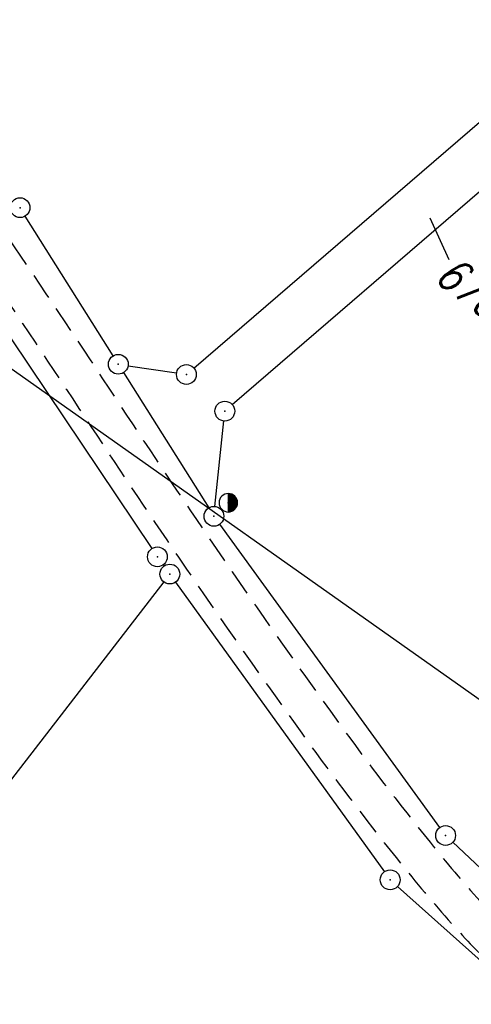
# Model space of a CAD drawing. Extents: x 448814 to 449970, y 436659 to 437685.
# Tile 122 of 132: x 449705 to 449739, y 436809 to 436884. Entities that reach past the tile are written whole.
import ezdxf

# ---------------------------------------------------------------- set-up
doc = ezdxf.new("R2010")
doc.units = 0
doc.header["$LTSCALE"] = 2
doc.header["$MEASUREMENT"] = 0
doc.linetypes.add('AUSGEZOGEN', pattern=[0])
doc.linetypes.add('GESTRICH-X2', pattern=[1.5, 1, -0.5])
doc.layers.get('0').update_dxf_attribs({"linetype": 'AUSGEZOGEN'})
for name, color, linetype in [('214-FLSTNR', 8, 'AUSGEZOGEN'), ('214-GRENZL', 8, 'AUSGEZOGEN'), ('214-GRENZP', 8, 'AUSGEZOGEN'), ('FBRTOP', 250, 'AUSGEZOGEN'), ('SIGNATUR', 4, 'AUSGEZOGEN'), ('STRASSE', 250, 'AUSGEZOGEN'), ('STROMLTG', 4, 'AUSGEZOGEN'), ('WEG', 250, 'GESTRICH-X2')]:
    doc.layers.add(name, color=color, linetype=linetype)
doc.styles.add('ROMANS', font='romans.shx', dxfattribs={"width": 0.8})

# ---------------------------------------------------------------- blocks, each defined once
blk = doc.blocks.new('GST')
at = {"color": 0}
blk.add_circle((0, 0), 0.75, dxfattribs=at)
blk.add_point((0, 0), dxfattribs=at)
blk = doc.blocks.new('*X27')
at = {"color": 0}
for p, q in [((0, 0.92), (0.08, 1)), ((0, 0.99), (0.01, 1)), ((0, 0.85), (0.14, 0.99)), ((0, 0.78), (0.2, 0.98)), ((0, 0.71), (0.26, 0.97)), ((0, 0.64), (0.31, 0.95)), ((0, 0.57), (0.37, 0.93)), ((0, 0.49), (0.41, 0.91)), ((0, 0.42), (0.46, 0.89)), ((0, 0.35), (0.51, 0.86)), ((0, 0.28), (0.55, 0.83)), ((0, 0.21), (0.59, 0.81)), ((0, 0.14), (0.63, 0.77)), ((0, 0.07), (0.67, 0.74)), ((0, 0), (0.71, 0.71)), ((0, -0.07), (0.74, 0.67)), ((0, -0.14), (0.77, 0.63)), ((0, -0.21), (0.81, 0.59)), ((0, -0.28), (0.83, 0.55)), ((0, -0.35), (0.86, 0.51)), ((0, -0.42), (0.89, 0.46)), ((0, -0.49), (0.91, 0.41)), ((0, -0.57), (0.93, 0.37)), ((0, -0.64), (0.95, 0.31)), ((0, -0.71), (0.97, 0.26)), ((0, -0.78), (0.98, 0.2)), ((0, -0.85), (0.99, 0.14)), ((0, -0.92), (1, 0.08)), ((0, -0.99), (1, 0.01)), ((0.06, -1), (1, -0.06)), ((0.14, -0.99), (0.99, -0.14)), ((0.23, -0.97), (0.97, -0.23)), ((0.33, -0.94), (0.94, -0.33)), ((0.45, -0.89), (0.89, -0.45))]:
    blk.add_line(p, q, dxfattribs=at)
blk = doc.blocks.new('BMAST')
blk.add_line((0, 1), (0, -1))
for centre, radius, start, end in [((0, 0), 1, 90, 270), ((0, 0), 1, 270, 90), ((0, -1), 0, 270, 0)]:
    blk.add_arc(centre, radius, start, end)
blk.add_point((0, 0))
blk.add_blockref('*X27', (0, 0))

msp = doc.modelspace()

# ---------------------------------------------------------------- linework, layer by layer
at = {"layer": '214-FLSTNR', "flags": 128}
msp.add_lwpolyline([(449735.876, 436868.746), (449737.298, 436865.595)], dxfattribs=at)
at = {"layer": '214-GRENZL'}
for p, q in [((449718.001, 436857.364), (449748.215, 436883.434)), ((449751.575, 436881.034), (449720.911, 436854.584))]:
    msp.add_line(p, q, dxfattribs=at)
at = {"layer": '214-GRENZL', "flags": 128}
for points in [[(449711.882, 436858.285), (449705.238, 436868.885)], [(449700.185, 436865.489), (449714.822, 436843.673)], [(449713.022, 436857.539), (449716.692, 436856.992)], [(449712.679, 436857.015), (449719.121, 436846.755)], [(449719.598, 436846.866), (449720.266, 436853.348)], [(449736.62, 436822.527), (449719.96, 436845.513)], [(449715.677, 436842.441), (449715.743, 436842.349)], [(449715.722, 436841.146), (449682.295, 436797.81)], [(449716.617, 436841.131), (449732.422, 436819.169)], [(449764.124, 436796.424), (449737.606, 436821.406)], [(449733.419, 436818.06), (449761.091, 436793.31)]]:
    msp.add_lwpolyline(points, dxfattribs=at)
at = {"layer": 'FBRTOP', "const_width": 0.5}
msp.add_lwpolyline([(449678.747, 436979.296), (449722.501, 436945.524, -0.000002), (449781.872, 436899.697, 0.000001), (449841.243, 436853.87), (449854.943, 436843.295, -0.000003)], format="xyb", dxfattribs=at)
at = {"layer": 'STRASSE'}
msp.add_lwpolyline([(449362.464, 437286.843, 0.003129), (449378.391, 437273.797, 0.000219), (449408.942, 437249.112, 0.000389), (449426.156, 437235.237, 0.000199), (449436.466, 437226.947, 0.000081), (449461.924, 437206.501, 0.002212), (449498.739, 437177.21, 0.005742), (449512.989, 437166.238, 0.0056), (449526.066, 437156.634, 0.002613), (449554.645, 437136.358, 0.00064), (449582.618, 437116.785, -0.001217), (449597.344, 437106.456, -0.000457), (449617.297, 437092.36, 0.000962), (449626.757, 437085.691, 0.000105), (449631.402, 437082.431, 0.000015), (449663.882, 437059.65, 0.000123), (449670.216, 437055.21, -0.000021), (449708.016, 437028.724, -0.00448), (449717.591, 437021.886, -0.023584), (449743.511, 437001.701)], format="xyb", dxfattribs=at)
at = {"layer": 'STROMLTG', "flags": 128}
msp.add_lwpolyline([(449808.657, 436783.328), (449699.476, 436860.623), (449444.3, 437041.877), (449195.395, 437219.161), (448919.454, 437415.951), (448883.121, 437441.787)], dxfattribs=at)
at = {"layer": 'WEG', "flags": 128}
for points in [[(449526.115, 437002.501, 0.000258), (449533.782, 437001.595, 0.000364), (449539.225, 437000.959), (449544.601, 437000.334, 0.000666), (449556.551, 436998.964, -0.000573), (449570.442, 436997.374, -0.000518), (449572.538, 436997.129, -0.000653), (449574.199, 436996.931, -0.004624), (449575.323, 436996.785, -0.00208), (449577.815, 436996.428, -0.003663), (449582.662, 436995.676, -0.002624), (449589.415, 436994.541, -0.000262), (449590.62, 436994.331, -0.000465), (449591.298, 436994.212, -0.003059), (449591.967, 436994.089, -0.002882), (449592.676, 436993.951, -0.02301), (449593.011, 436993.868, -0.008746), (449593.875, 436993.593, -0.022856), (449595.321, 436993.03, -0.009829), (449598.591, 436991.504, -0.006537), (449601.436, 436990.062, -0.01117), (449603.07, 436989.159, -0.010248), (449604.481, 436988.299, -0.01041), (449605.833, 436987.396, -0.012763), (449607.512, 436986.158, -0.013437), (449609.043, 436984.901, -0.007736), (449610.654, 436983.46, -0.009611), (449611.91, 436982.255, -0.00428), (449613.749, 436980.39, -0.006301), (449614.972, 436979.096, -0.002055), (449616.007, 436977.964, -0.003144), (449616.676, 436977.216, -0.004707), (449618.498, 436975.115, -0.002862), (449621.442, 436971.616, -0.001455), (449625.977, 436966.127, -0.002534), (449628.557, 436962.955, -0.000085), (449628.974, 436962.436, -0.000055), (449629.619, 436961.635, -0.000904), (449637.612, 436951.654, -0.000735), (449647.407, 436939.339, -0.00182), (449649.062, 436937.237, -0.000693), (449653.378, 436931.697, -0.011254), (449658.489, 436924.803, 0.008861), (449664.938, 436916.017, 0.014681), (449669.667, 436910.171, -0.013499), (449674.826, 436903.825, -0.010539), (449683.522, 436892.011, -0.004714), (449702.148, 436865.019, -0.003143), (449709.774, 436853.588, 0.003397), (449716.835, 436843.015, 0.008007), (449726.804, 436828.801, 0.01213), (449733.756, 436819.691, 0.013843), (449737.775, 436814.957, 0.018936), (449740.933, 436811.695, 0.018938), (449745.865, 436807.321, -0.013566), (449752.813, 436801.289, -0.004624), (449754.938, 436799.304, -0.000599), (449771.19, 436783.803, -0.014612), (449777.317, 436777.592, -0.007617), (449788.527, 436765.17)], [(449667.069, 436917.721, -0.004232), (449674.989, 436908.123, -0.015819), (449677.004, 436905.472, -0.001187), (449698.965, 436874.437, -0.004718), (449704.399, 436866.562, -0.003141), (449712.033, 436855.119, 0.003408), (449719.075, 436844.574, 0.007998), (449728.965, 436830.472, 0.012083), (449735.882, 436821.408, 0.01389), (449739.678, 436816.935, 0.017716), (449742.87, 436813.623, 0.023552), (449747.817, 436809.272, -0.018847), (449754.05, 436803.894, -0.005148), (449755.996, 436802.045, -0.000568), (449773.431, 436785.093, -0.009797), (449779.405, 436779.039, -0.005), (449790.753, 436766.837)]]:
    msp.add_lwpolyline(points, format="xyb", dxfattribs=at)

# ---------------------------------------------------------------- block references
at = {"layer": '214-GRENZP'}
for p in [(449704.84, 436869.52), (449712.28, 436857.65), (449719.52, 436846.12), (449715.24, 436843.05), (449716.18, 436841.74), (449737.06, 436821.92), (449732.86, 436818.56)]:
    msp.add_blockref('GST', p, dxfattribs=at)
at = {"layer": '214-GRENZP', "rotation": 322.3368156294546}
for p in [(449717.433, 436856.873), (449720.343, 436854.094)]:
    msp.add_blockref('GST', p, dxfattribs=at)
at = {"layer": 'SIGNATUR', "xscale": 0.7, "yscale": 0.7, "zscale": 0.7}
msp.add_blockref('BMAST', (449720.605, 436847.145), dxfattribs=at)

# ---------------------------------------------------------------- texts
at = {"layer": '214-FLSTNR', "style": 'ROMANS', "oblique": 15, "width": 0.8}
msp.add_text('670', height=2.5, rotation=322.34931, dxfattribs=at).set_placement((449736.093, 436864.081))

doc.saveas('drawing.dxf')
